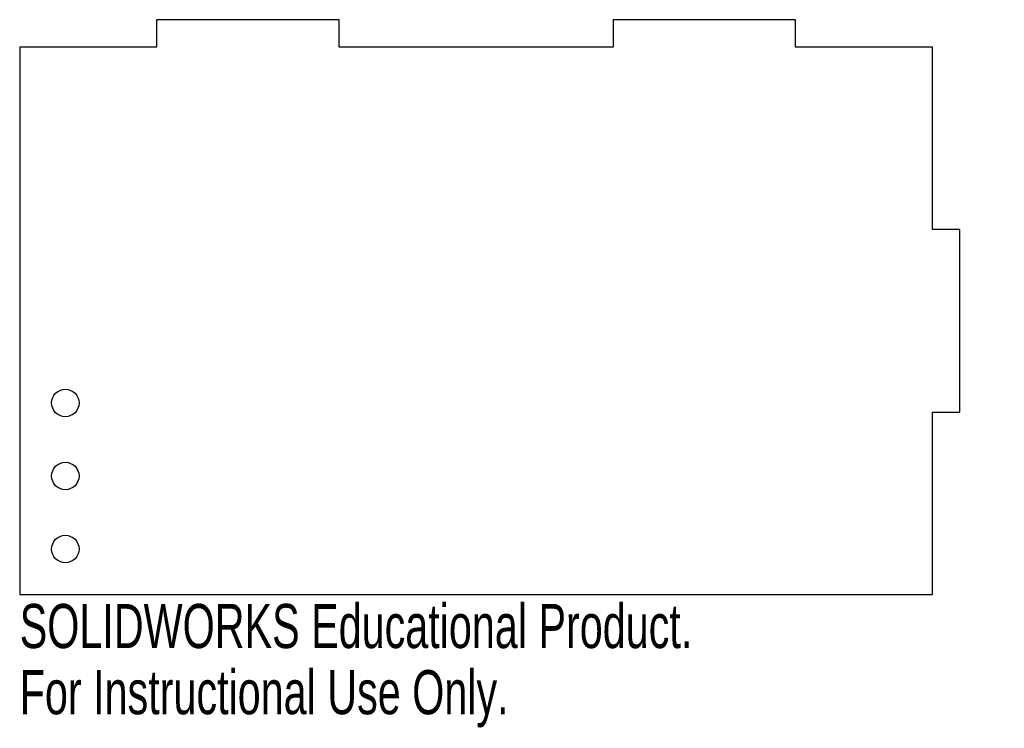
# Model space of a CAD drawing. Header units: millimetres. Extents: x 2 to 110, y 132 to 210.
import ezdxf

# ---------------------------------------------------------------- set-up
doc = ezdxf.new("R2010")
doc.units = ezdxf.units.MM
doc.styles.add('SLDTEXTSTYLE0', font='TXT', dxfattribs={"width": 0.7})

msp = doc.modelspace()

# ---------------------------------------------------------------- linework, layer by layer
at = {"color": 7, "linetype": 'Continuous', "lineweight": 25}
for p, q in [((37, 210), (17, 210)), ((17, 210), (17, 207)), ((37, 207), (37, 210)), ((87, 210), (67, 210)), ((67, 210), (67, 207)), ((87, 207), (87, 210)), ((17, 207), (2, 207)), ((2, 207), (2, 147)), ((67, 207), (37, 207)), ((102, 207), (87, 207)), ((102, 187), (102, 207)), ((105, 187), (102, 187)), ((105, 167), (105, 187)), ((102, 147), (102, 167)), ((102, 167), (105, 167)), ((2, 147), (102, 147))]:
    msp.add_line(p, q, dxfattribs=at)
for centre in [(7, 168), (7, 160), (7, 152)]:
    msp.add_circle(centre, 1.5, dxfattribs=at)

# ---------------------------------------------------------------- texts
at = {"color": 7, "linetype": 'Continuous', "char_height": 4.8336, "attachment_point": 1, "style": 'SLDTEXTSTYLE0'}
for s, insert in [('SOLIDWORKS Educational Product.', (2, 145.98)), ('For Instructional Use Only.', (2, 138.73))]:
    msp.add_mtext(s, dxfattribs=dict(at, insert=insert))

doc.saveas('drawing.dxf')
